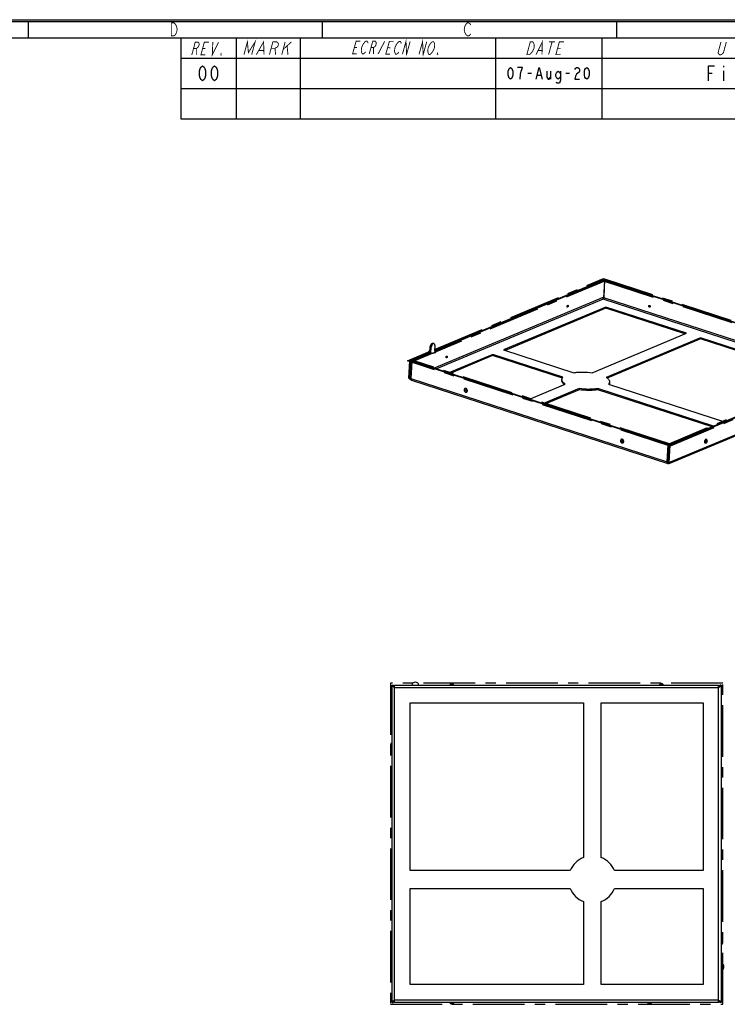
# Model space of a CAD drawing. Header units: millimetres. Extents: x 0 to 420, y 0 to 297.
# Tile 14 of 15: x 221 to 340, y 132 to 297. Entities that reach past the tile are written whole.
import ezdxf

# ---------------------------------------------------------------- set-up
doc = ezdxf.new("R2010")
doc.units = ezdxf.units.MM
doc.header["$LTSCALE"] = 23.1
doc.linetypes.add('CENTER', pattern=[0.6, 0.375, -0.075, 0.075, -0.075])
doc.layers.get('0').update_dxf_attribs({"linetype": 'CONTINUOUS'})
doc.layers.add('DEFAULT_1', color=7, linetype='CENTER')

msp = doc.modelspace()

# ---------------------------------------------------------------- linework, layer by layer
at = {"color": 7, "linetype": 'CONTINUOUS', "true_color": 0xf5f5f5}
for p, q in [((0, 297), (420, 297)), ((0.038, 296.671), (419.978, 296.671)), ((222.436, 296.671), (222.436, 293.928)), ((271.821, 296.671), (271.821, 293.928)), ((321.207, 296.671), (321.207, 293.928)), ((2.782, 293.928), (417.234, 293.928)), ((248.092, 293.928), (248.092, 280.32)), ((257.38, 293.928), (257.38, 280.32)), ((268.11, 293.928), (268.11, 280.32)), ((300.891, 293.928), (300.891, 280.32)), ((318.756, 293.928), (318.756, 280.32)), ((248.092, 290.551), (417.234, 290.551)), ((306.323, 287.993), (306.923, 287.993)), ((310.123, 288.327), (310.123, 286.993)), ((312.723, 287.993), (313.323, 287.993)), ((336.665, 287.993), (337.29, 287.993)), ((339.165, 289.243), (339.165, 289.035)), ((339.165, 288.41), (339.165, 286.743)), ((307.923, 287.66), (308.523, 287.66)), ((248.092, 285.435), (417.234, 285.435)), ((248.092, 280.32), (417.234, 280.32))]:
    msp.add_line(p, q, dxfattribs=at)
at = {"color": 3, "linetype": 'CONTINUOUS'}
for p, q in [((290.67, 241.317), (319.224, 253.294)), ((319.224, 253.294), (319.067, 250.405)), ((319.103, 250.302), (319.26, 253.191)), ((319.26, 253.191), (346.002, 244.493)), ((319.067, 250.405), (290.611, 238.469)), ((318.971, 250.065), (291.014, 238.338)), ((358.099, 237.339), (318.971, 250.065)), ((358.476, 237.497), (319.103, 250.302)), ((319.44, 248.731), (302.262, 241.525)), ((313.013, 248.722), (312.972, 248.718)), ((313.029, 249.02), (313.071, 249.023)), ((332.957, 244.334), (319.44, 248.731)), ((317.126, 237.694), (332.957, 244.334)), ((335.329, 243.563), (319.498, 236.923)), ((356.513, 236.673), (335.329, 243.563)), ((290.06, 241.061), (290.111, 241.993)), ((290.721, 242.248), (290.67, 241.317)), ((302.262, 241.525), (314.033, 237.697)), ((286.698, 239.651), (290.06, 241.061)), ((292.69, 240.197), (292.649, 240.194)), ((292.706, 240.495), (292.748, 240.498)), ((300.432, 240.757), (293.069, 237.669)), ((312.203, 236.929), (300.432, 240.757)), ((286.541, 236.762), (286.698, 239.651)), ((329.984, 225.663), (286.978, 239.65)), ((362.545, 239.204), (330.02, 225.561)), ((286.706, 236.831), (286.541, 236.762)), ((306.586, 233.273), (312.601, 235.796)), ((314.973, 235.025), (308.958, 232.502)), ((337.504, 228.7), (318.067, 235.022)), ((319.897, 235.79), (339.335, 229.468)), ((329.827, 222.775), (329.984, 225.663)), ((330.02, 225.561), (329.863, 222.672)), ((329.902, 224.155), (329.945, 224.173)), ((329.939, 222.639), (329.939, 222.629)), ((329.939, 222.626), (329.939, 222.613))]:
    msp.add_line(p, q, dxfattribs=at)
at = {"color": 4, "linetype": 'CONTINUOUS'}
for p, q in [((290.673, 241.377), (319.084, 253.294)), ((319.084, 253.294), (359.121, 240.272)), ((286.68, 239.702), (289.923, 241.062)), ((290.69, 241.354), (290.671, 241.361)), ((330.16, 225.561), (286.68, 239.702)), ((362.564, 239.152), (330.16, 225.561)), ((283.967, 185.124), (283.787, 185.124)), ((338.537, 185.124), (338.357, 185.124)), ((283.787, 132.014), (283.967, 132.014)), ((338.357, 132.014), (338.537, 132.014))]:
    msp.add_line(p, q, dxfattribs=at)
at = {"color": 7, "linetype": 'CONTINUOUS'}
for p, q in [((290.677, 241.437), (319.065, 253.345)), ((319.065, 253.345), (319.224, 253.294)), ((319.382, 253.242), (319.26, 253.191)), ((319.382, 253.242), (346.124, 244.544)), ((319.43, 248.544), (302.507, 241.446)), ((319.44, 248.731), (319.43, 248.544)), ((332.702, 244.228), (319.43, 248.544)), ((335.319, 243.377), (319.643, 236.801)), ((335.329, 243.563), (335.319, 243.377)), ((356.258, 236.566), (335.319, 243.377)), ((289.902, 241.112), (289.952, 242.044)), ((289.952, 242.044), (290.111, 241.993)), ((290.412, 242.647), (290.57, 242.596)), ((286.54, 239.702), (289.902, 241.112)), ((289.902, 241.112), (290.06, 241.061)), ((300.422, 240.571), (293.314, 237.59)), ((300.432, 240.757), (300.422, 240.571)), ((312.122, 236.766), (300.422, 240.571)), ((286.383, 236.813), (286.54, 239.702)), ((286.54, 239.702), (286.698, 239.651)), ((286.856, 239.599), (286.699, 236.71)), ((286.856, 239.599), (286.978, 239.65)), ((329.862, 225.612), (286.856, 239.599)), ((362.704, 239.152), (330.178, 225.509)), ((286.383, 236.813), (286.541, 236.762)), ((286.699, 236.71), (329.705, 222.723)), ((312.056, 236.577), (312.046, 236.39)), ((286.82, 236.432), (329.825, 222.445)), ((314.973, 235.025), (314.963, 234.838)), ((318.067, 235.022), (318.056, 234.836)), ((320.044, 236.142), (320.034, 235.956)), ((330.021, 222.621), (362.547, 236.264)), ((330.028, 222.425), (362.23, 235.933)), ((314.963, 234.838), (309.203, 232.422)), ((337.25, 228.593), (318.056, 234.836)), ((329.705, 222.723), (329.862, 225.612)), ((329.862, 225.612), (329.984, 225.663)), ((330.178, 225.509), (330.02, 225.561)), ((330.178, 225.509), (330.021, 222.621)), ((329.704, 222.704), (329.826, 222.765)), ((329.705, 222.723), (329.827, 222.775)), ((330.021, 222.621), (329.863, 222.672)), ((329.918, 222.62), (329.938, 222.595)), ((329.929, 222.453), (329.937, 222.604)), ((329.938, 222.595), (329.945, 222.583)), ((293.24, 185.224), (293.301, 185.356)), ((293.301, 185.356), (293.833, 185.356)), ((293.514, 185.474), (293.62, 185.474)), ((293.894, 185.224), (293.833, 185.356)), ((328.43, 185.224), (328.491, 185.356)), ((328.491, 185.356), (329.023, 185.356)), ((328.704, 185.474), (328.81, 185.474)), ((329.084, 185.224), (329.023, 185.356)), ((283.567, 131.914), (283.567, 185.224)), ((283.567, 185.224), (283.767, 185.224)), ((283.967, 131.914), (283.967, 185.224)), ((283.967, 185.224), (338.357, 185.224)), ((283.967, 184.824), (338.357, 184.824)), ((338.357, 131.915), (338.357, 185.224)), ((338.757, 185.224), (338.557, 185.224)), ((338.757, 185.224), (338.757, 131.914)), ((286.567, 154.069), (286.567, 182.224)), ((286.567, 182.224), (315.662, 182.224)), ((315.662, 182.224), (315.662, 156.277)), ((318.662, 156.277), (318.662, 182.224)), ((318.662, 182.224), (335.757, 182.224)), ((335.757, 182.224), (335.757, 154.069)), ((283.567, 175.552), (283.436, 175.49)), ((283.436, 174.958), (283.436, 175.49)), ((338.757, 175.552), (338.888, 175.49)), ((338.888, 175.49), (338.888, 174.958)), ((283.317, 175.171), (283.317, 175.277)), ((283.567, 174.897), (283.436, 174.958)), ((338.757, 174.897), (338.888, 174.958)), ((339.007, 175.277), (339.007, 175.171)), ((313.454, 154.069), (286.567, 154.069)), ((335.757, 154.069), (320.87, 154.069)), ((286.567, 134.914), (286.567, 151.069)), ((286.567, 151.069), (313.454, 151.069)), ((320.87, 151.069), (335.757, 151.069)), ((335.757, 151.069), (335.757, 134.914)), ((315.662, 148.861), (315.662, 134.914)), ((318.662, 134.914), (318.662, 148.861)), ((283.567, 142.242), (283.436, 142.18)), ((338.757, 142.242), (338.888, 142.18)), ((283.317, 141.861), (283.317, 141.967)), ((283.436, 141.648), (283.436, 142.18)), ((283.567, 141.587), (283.436, 141.648)), ((338.757, 141.587), (338.888, 141.648)), ((338.888, 142.18), (338.888, 141.648)), ((339.007, 141.967), (339.007, 141.861)), ((315.662, 134.914), (286.567, 134.914)), ((335.757, 134.914), (318.662, 134.914)), ((338.357, 132.314), (283.967, 132.314)), ((283.567, 131.914), (283.767, 131.914)), ((338.357, 131.914), (283.967, 131.914)), ((293.24, 131.914), (293.301, 131.783)), ((293.833, 131.783), (293.301, 131.783)), ((293.62, 131.664), (293.514, 131.664)), ((293.894, 131.914), (293.833, 131.783)), ((326.43, 131.914), (326.491, 131.783)), ((327.023, 131.783), (326.491, 131.783)), ((326.81, 131.664), (326.704, 131.664)), ((327.084, 131.914), (327.023, 131.783)), ((338.757, 131.914), (338.557, 131.914))]:
    msp.add_line(p, q, dxfattribs=at)
at = {"color": 7, "linetype": 'CONTINUOUS', "true_color": 0xf5f5f5, "const_width": 0.15}
for points in [[(247.365, 294.821), (247.146, 294.455), (246.926, 294.272), (246.487, 294.272), (246.487, 296.467)], [(246.487, 296.467), (246.926, 296.467), (247.146, 296.284)], [(247.146, 296.284), (247.365, 295.918), (247.475, 295.37), (247.365, 294.821)], [(295.982, 294.455), (295.763, 294.821), (295.653, 295.37), (295.763, 295.918), (295.873, 296.101), (295.982, 296.284), (296.202, 296.467), (296.421, 296.467), (296.641, 296.284), (296.751, 296.101)], [(296.751, 294.638), (296.641, 294.455), (296.421, 294.272), (296.202, 294.272), (295.982, 294.455)], [(249.93, 291.082), (250.506, 293.231), (250.983, 293.231), (251.125, 293.052), (251.173, 292.873), (251.077, 292.515), (250.933, 292.336), (250.695, 292.157), (250.218, 292.157)], [(252.217, 291.082), (251.455, 291.082), (252.031, 293.231), (252.793, 293.231)], [(253.46, 293.231), (253.361, 291.082), (254.413, 293.231)], [(258.685, 291.121), (259.261, 293.269), (259.429, 291.479), (260.556, 293.269), (259.98, 291.121)], [(260.757, 291.121), (261.98, 293.269), (262.052, 291.121)], [(262.958, 291.121), (263.534, 293.269), (264.181, 293.269), (264.392, 293.09), (264.473, 292.911), (264.377, 292.553), (264.2, 292.374), (263.893, 292.195), (263.246, 292.195)], [(265.605, 293.269), (265.029, 291.121)], [(265.269, 292.016), (266.641, 293.269)], [(277.617, 291.262), (276.92, 291.267), (277.513, 293.411), (278.21, 293.405)], [(278.375, 291.793), (278.436, 292.329), (278.672, 292.864), (278.945, 293.22)], [(278.945, 293.22), (279.169, 293.398), (279.343, 293.396), (279.468, 293.216), (279.506, 293.037)], [(279.708, 291.245), (280.302, 293.388), (280.737, 293.385), (280.862, 293.205), (280.9, 293.026), (280.801, 292.668), (280.664, 292.49), (280.441, 292.313), (280.005, 292.317)], [(281.19, 291.233), (282.306, 293.372)], [(283.194, 291.216), (282.497, 291.222), (283.09, 293.366), (283.787, 293.36)], [(284.028, 291.389), (283.952, 291.747), (284.014, 292.284), (284.249, 292.819), (284.522, 293.175)], [(284.522, 293.175), (284.746, 293.352), (284.92, 293.351), (285.045, 293.171), (285.083, 292.992)], [(285.286, 291.199), (285.879, 293.343), (285.983, 291.194), (286.576, 293.338)], [(288.074, 291.177), (288.667, 293.321), (288.771, 291.171), (289.364, 293.315)], [(289.605, 291.343), (289.529, 291.702), (289.591, 292.239), (289.826, 292.774), (290.099, 293.13)], [(290.099, 293.13), (290.323, 293.307), (290.497, 293.306), (290.622, 293.126)], [(290.622, 293.126), (290.697, 292.767), (290.636, 292.23), (290.401, 291.695)], [(306.74, 293.269), (307.146, 293.269), (307.301, 293.09), (307.355, 292.911), (307.408, 292.732), (307.366, 292.195), (307.12, 291.658), (306.971, 291.479), (306.821, 291.3), (306.57, 291.121), (306.164, 291.121), (306.74, 293.269)], [(307.687, 291.121), (308.771, 293.269), (308.703, 291.121)], [(310.396, 293.269), (309.82, 291.121)], [(309.888, 293.269), (310.904, 293.269)], [(311.851, 291.121), (311.039, 291.121), (311.615, 293.269), (312.427, 293.269)], [(339.648, 293.255), (339.168, 291.465), (339.007, 291.286), (338.734, 291.107), (338.509, 291.107), (338.332, 291.286), (338.267, 291.465), (338.747, 293.255)], [(250.695, 292.157), (250.693, 291.082)], [(251.743, 292.157), (252.219, 292.157)], [(254.886, 291.082), (254.79, 291.082), (254.838, 291.261), (254.886, 291.082)], [(261.208, 291.837), (261.984, 291.837)], [(263.893, 292.195), (263.994, 291.121)], [(265.931, 292.553), (266.065, 291.121)], [(277.217, 292.339), (277.652, 292.336)], [(279.11, 291.608), (278.974, 291.43), (278.75, 291.252), (278.576, 291.254), (278.451, 291.434), (278.375, 291.793)], [(280.441, 292.313), (280.406, 291.239)], [(282.794, 292.294), (283.229, 292.29)], [(284.687, 291.562), (284.551, 291.384), (284.327, 291.207), (284.153, 291.209), (284.028, 291.389)], [(290.401, 291.695), (290.128, 291.339), (289.904, 291.162), (289.73, 291.163), (289.605, 291.343)], [(291.211, 291.151), (291.124, 291.152), (291.173, 291.331), (291.211, 291.151)], [(308.082, 291.837), (308.692, 291.837)], [(311.327, 292.195), (311.834, 292.195)]]:
    msp.add_lwpolyline(points, dxfattribs=at)
at = {"color": 7, "linetype": 'CONTINUOUS', "true_color": 0xf5f5f5}
for points in [[(251.736, 286.743), (251.486, 286.952), (251.361, 287.16), (251.236, 287.577), (251.236, 288.41), (251.361, 288.827), (251.486, 289.035), (251.736, 289.243), (251.986, 289.035), (252.111, 288.827), (252.236, 288.41), (252.236, 287.577), (252.111, 287.16), (251.986, 286.952), (251.736, 286.743)], [(253.736, 286.743), (253.486, 286.952), (253.361, 287.16), (253.236, 287.577), (253.236, 288.41), (253.361, 288.827), (253.486, 289.035), (253.736, 289.243), (253.986, 289.035), (254.111, 288.827), (254.236, 288.41), (254.236, 287.577), (254.111, 287.16), (253.986, 286.952), (253.736, 286.743)], [(303.423, 286.993), (303.223, 287.16), (303.123, 287.327), (303.023, 287.66), (303.023, 288.327), (303.123, 288.66), (303.223, 288.827), (303.423, 288.993), (303.623, 288.827), (303.723, 288.66), (303.823, 288.327), (303.823, 287.66), (303.723, 287.327), (303.623, 287.16), (303.423, 286.993)], [(305.023, 286.993), (305.123, 287.827), (305.223, 288.327), (305.323, 288.66), (305.423, 288.993), (304.623, 288.993)], [(307.723, 286.993), (308.223, 288.993), (308.723, 286.993)], [(309.523, 288.327), (309.523, 287.327), (309.723, 286.993), (309.923, 286.993), (310.123, 287.327)], [(311.823, 287.493), (311.623, 287.16), (311.423, 286.993), (311.223, 287.16), (311.023, 287.493), (311.023, 287.827), (311.223, 288.16), (311.423, 288.327), (311.623, 288.16), (311.823, 287.827)], [(311.823, 288.327), (311.823, 286.827), (311.723, 286.493), (311.623, 286.327), (311.223, 286.327), (311.123, 286.493)], [(314.223, 288.66), (314.323, 288.827), (314.523, 288.993), (314.723, 288.993), (314.923, 288.827), (315.023, 288.66), (315.023, 288.327), (314.923, 288.16), (314.723, 287.993), (314.523, 287.827), (314.323, 287.493), (314.223, 286.993), (315.023, 286.993)], [(316.223, 286.993), (316.023, 287.16), (315.923, 287.327), (315.823, 287.66), (315.823, 288.327), (315.923, 288.66), (316.023, 288.827), (316.223, 288.993), (316.423, 288.827), (316.523, 288.66), (316.623, 288.327), (316.623, 287.66), (316.523, 287.327), (316.423, 287.16), (316.223, 286.993)], [(336.665, 286.743), (336.665, 289.243), (337.665, 289.243)]]:
    msp.add_lwpolyline(points, dxfattribs=at)
at = {"color": 3, "linetype": 'CONTINUOUS'}
for centre, radius, start, end in [((319.564, 250.081), 0.594, 154.52258, 173.33801), ((319.551, 250.087), 0.58, 146.73093, 154.54043), ((318.803, 250.318), 0.3, 354.95006, 356.88166), ((326.935, 248.937), 0.124, 188.31116, 198.9083), ((326.939, 248.938), 0.128, 198.86059, 209.24307), ((326.668, 248.824), 0.208, 10.1804, 17.35569), ((286.92, 237.217), 0.592, 230.21552, 247.83045), ((318.232, 235.011), 2.293, 53.4371, 56.46911), ((330.112, 222.759), 0.285, 176.88056, 178.8774), ((329.482, 222.216), 0.594, 45.41647, 50.09488), ((329.906, 222.694), 0.0615, 252.05944, 258.88673)]:
    msp.add_arc(centre, radius, start, end, dxfattribs=at)
at = {"color": 7, "linetype": 'CONTINUOUS'}
for centre, radius, start, end in [((286.995, 237.122), 0.688, 236.74598, 248.50762), ((287.269, 236.679), 0.57, 176.88056, 178.8774), ((286.983, 237.094), 0.657, 248.58513, 249.86492), ((295.939, 234.763), 0.304, 165.37833, 176.90367), ((295.704, 234.659), 0.354, 18.86065, 29.24313), ((295.714, 234.662), 0.344, 8.31125, 18.90835), ((295.776, 234.666), 0.281, 353.96564, 356.89675), ((295.847, 234.686), 0.339, 351.83566, 356.90723), ((322.182, 226.228), 0.304, 165.37833, 176.90367), ((321.947, 226.124), 0.354, 18.86065, 29.24313), ((321.957, 226.127), 0.344, 8.31125, 18.90835), ((322.019, 226.13), 0.281, 353.96564, 356.89675), ((322.09, 226.151), 0.339, 351.84695, 356.9072), ((335.972, 226.092), 0.53, 45.44189, 49.56299), ((330.274, 222.692), 0.57, 176.88056, 178.8774), ((329.623, 222.446), 0.434, 21.29142, 23.72821), ((293.838, 185.024), 0.631, 148.30135, 161.5096), ((293.514, 185.224), 0.25, 90, 148.30135), ((293.62, 185.224), 0.25, 31.69865, 90), ((293.296, 185.024), 0.631, 18.4904, 31.69865), ((329.028, 185.024), 0.631, 148.30135, 161.5096), ((328.704, 185.224), 0.25, 90, 148.30135), ((328.81, 185.224), 0.25, 31.69865, 90), ((328.486, 185.024), 0.631, 18.4904, 31.69865), ((283.567, 175.277), 0.25, 121.69865, 180), ((338.757, 175.277), 0.25, 0, 58.30135), ((283.567, 175.171), 0.25, 180, 238.30135), ((338.757, 175.171), 0.25, 301.69865, 360), ((317.162, 152.569), 4, 112.02431, 157.97569), ((317.162, 152.569), 4, 22.02431, 67.97569), ((317.162, 152.569), 4, 202.02431, 247.97569), ((317.162, 152.569), 4, 292.02431, 337.97569), ((283.567, 141.967), 0.25, 121.69865, 180), ((283.567, 141.861), 0.25, 180, 238.30135), ((338.757, 141.967), 0.25, 0, 58.30135), ((338.757, 141.861), 0.25, 301.69865, 360), ((293.838, 132.114), 0.631, 198.4904, 211.69865), ((293.514, 131.914), 0.25, 211.69865, 270), ((293.62, 131.914), 0.25, 270, 328.30135), ((293.296, 132.114), 0.631, 328.30135, 341.5096), ((327.028, 132.114), 0.631, 198.4904, 211.69865), ((326.704, 131.914), 0.25, 211.69865, 270), ((326.81, 131.914), 0.25, 270, 328.30135), ((326.486, 132.114), 0.631, 328.30135, 341.5096)]:
    msp.add_arc(centre, radius, start, end, dxfattribs=at)
at = {"color": 4, "linetype": 'CONTINUOUS'}
for centre, start, end in [((287.447, 185.124), 9.59619, 170.40381), ((338.657, 137.924), 279.59409, 80.40591)]:
    msp.add_arc(centre, 0.6, start, end, dxfattribs=at)
at = {"color": 3, "linetype": 'CONTINUOUS'}
for points, knots in [([(318.971, 250.065), (318.97, 250.07), (318.97, 250.098), (318.972, 250.127), (318.974, 250.149)], [0, 0, 0, 0, 0.19854, 1, 1, 1, 1]), ([(319.057, 250.151), (319.052, 250.141), (319.029, 250.107), (318.998, 250.076), (318.971, 250.065)], [0, 0, 0, 0, 0.2851569, 1, 1, 1, 1]), ([(319.087, 250.22), (319.082, 250.202), (319.072, 250.178), (319.06, 250.156), (319.057, 250.151)], [0, 0, 0, 0, 0.7550099, 1, 1, 1, 1]), ([(319.102, 250.292), (319.101, 250.286), (319.099, 250.262), (319.093, 250.237), (319.087, 250.22)], [0, 0, 0, 0, 0.2435795, 1, 1, 1, 1]), ([(312.972, 248.718), (312.962, 248.722), (312.943, 248.736), (312.927, 248.771), (312.921, 248.815), (312.925, 248.847), (312.928, 248.864)], [0, 0, 0, 0, 0.1885302, 0.4142056, 0.6880709, 1, 1, 1, 1]), ([(312.928, 248.864), (312.934, 248.898), (312.957, 248.958), (313.003, 249.009), (313.029, 249.02)], [0, 0, 0, 0, 0.551783, 1, 1, 1, 1]), ([(313.071, 249.023), (313.08, 249.02), (313.099, 249.005), (313.115, 248.97), (313.121, 248.926), (313.116, 248.876), (313.101, 248.826), (313.073, 248.769), (313.039, 248.733), (313.013, 248.722)], [0, 0, 0, 0, 0.0867504, 0.1906049, 0.3166418, 0.4601899, 0.6114302, 0.7586553, 1, 1, 1, 1]), ([(326.811, 248.711), (326.791, 248.703), (326.74, 248.702), (326.675, 248.745), (326.631, 248.815), (326.621, 248.872), (326.623, 248.9)], [0, 0, 0, 0, 0.2122941, 0.4572403, 0.7297031, 1, 1, 1, 1]), ([(326.623, 248.9), (326.624, 248.923), (326.634, 248.966), (326.669, 248.998), (326.687, 249.006)], [0, 0, 0, 0, 0.532723, 1, 1, 1, 1]), ([(326.729, 249.013), (326.734, 249.013), (326.753, 249.01), (326.772, 249.002), (326.785, 248.995)], [0, 0, 0, 0, 0.2393242, 1, 1, 1, 1]), ([(326.785, 248.995), (326.794, 248.989), (326.831, 248.961), (326.856, 248.92), (326.867, 248.886)], [0, 0, 0, 0, 0.2383432, 1, 1, 1, 1]), ([(326.859, 248.756), (326.856, 248.751), (326.844, 248.732), (326.826, 248.717), (326.811, 248.711)], [0, 0, 0, 0, 0.2628609, 1, 1, 1, 1]), ([(326.874, 248.83), (326.869, 248.833), (326.85, 248.844), (326.835, 248.861), (326.827, 248.876)], [0, 0, 0, 0, 0.2361122, 1, 1, 1, 1]), ([(326.876, 248.817), (326.875, 248.812), (326.873, 248.791), (326.867, 248.77), (326.859, 248.756)], [0, 0, 0, 0, 0.2611207, 1, 1, 1, 1]), ([(290.388, 242.557), (290.349, 242.531), (290.275, 242.458), (290.163, 242.274), (290.117, 242.106), (290.111, 241.993)], [0, 0, 0, 0, 0.2189036, 0.4716606, 1, 1, 1, 1]), ([(290.57, 242.596), (290.542, 242.605), (290.475, 242.606), (290.416, 242.577), (290.388, 242.557)], [0, 0, 0, 0, 0.4599659, 1, 1, 1, 1]), ([(290.721, 242.248), (290.723, 242.29), (290.721, 242.368), (290.694, 242.473), (290.645, 242.555), (290.596, 242.588), (290.57, 242.596)], [0, 0, 0, 0, 0.3080724, 0.5766511, 0.8028358, 1, 1, 1, 1]), ([(292.649, 240.194), (292.639, 240.197), (292.62, 240.211), (292.604, 240.246), (292.598, 240.29), (292.601, 240.322), (292.605, 240.339)], [0, 0, 0, 0, 0.1885302, 0.4142056, 0.6880709, 1, 1, 1, 1]), ([(292.605, 240.339), (292.611, 240.373), (292.634, 240.434), (292.68, 240.484), (292.706, 240.495)], [0, 0, 0, 0, 0.551783, 1, 1, 1, 1]), ([(292.748, 240.498), (292.757, 240.495), (292.776, 240.481), (292.792, 240.446), (292.798, 240.401), (292.793, 240.352), (292.778, 240.301), (292.749, 240.245), (292.716, 240.208), (292.69, 240.197)], [0, 0, 0, 0, 0.0867504, 0.1906049, 0.3166418, 0.4601899, 0.6114302, 0.7586553, 1, 1, 1, 1]), ([(312.088, 236.363), (312.082, 236.381), (312.061, 236.45), (312.053, 236.523), (312.056, 236.577)], [0, 0, 0, 0, 0.2581848, 1, 1, 1, 1]), ([(312.056, 236.577), (312.057, 236.594), (312.064, 236.663), (312.085, 236.73), (312.107, 236.778)], [0, 0, 0, 0, 0.2453915, 1, 1, 1, 1]), ([(312.107, 236.778), (312.113, 236.791), (312.14, 236.844), (312.174, 236.894), (312.203, 236.929)], [0, 0, 0, 0, 0.2400973, 1, 1, 1, 1]), ([(314.033, 237.697), (314.274, 237.736), (314.775, 237.793), (315.81, 237.829), (316.601, 237.772), (317.126, 237.694)], [0, 0, 0, 0, 0.2359673, 0.4871428, 1, 1, 1, 1]), ([(319.598, 236.853), (319.668, 236.8), (319.795, 236.694), (319.942, 236.515), (320.031, 236.331), (320.047, 236.202), (320.044, 236.142)], [0, 0, 0, 0, 0.3037562, 0.5653342, 0.7925771, 1, 1, 1, 1]), ([(312.601, 235.796), (312.538, 235.838), (312.42, 235.924), (312.232, 236.101), (312.125, 236.256), (312.088, 236.363)], [0, 0, 0, 0, 0.2960559, 0.5599432, 1, 1, 1, 1]), ([(318.067, 235.022), (317.826, 234.983), (317.324, 234.926), (316.29, 234.89), (315.498, 234.947), (314.973, 235.025)], [0, 0, 0, 0, 0.2359673, 0.4871428, 1, 1, 1, 1]), ([(320.007, 235.976), (320.001, 235.96), (319.972, 235.894), (319.931, 235.833), (319.897, 235.79)], [0, 0, 0, 0, 0.2385857, 1, 1, 1, 1]), ([(320.044, 236.142), (320.043, 236.128), (320.038, 236.071), (320.023, 236.016), (320.007, 235.976)], [0, 0, 0, 0, 0.2467976, 1, 1, 1, 1]), ([(329.826, 222.765), (329.826, 222.759), (329.827, 222.738), (329.83, 222.716), (329.834, 222.701)], [0, 0, 0, 0, 0.2654442, 1, 1, 1, 1]), ([(329.834, 222.701), (329.835, 222.697), (329.84, 222.68), (329.849, 222.665), (329.857, 222.655)], [0, 0, 0, 0, 0.2733363, 1, 1, 1, 1]), ([(329.857, 222.655), (329.86, 222.653), (329.868, 222.645), (329.879, 222.638), (329.887, 222.636)], [0, 0, 0, 0, 0.2618546, 1, 1, 1, 1]), ([(329.918, 222.62), (329.917, 222.621), (329.91, 222.628), (329.904, 222.634), (329.899, 222.639)], [0, 0, 0, 0, 0.2164005, 1, 1, 1, 1]), ([(329.939, 222.613), (329.939, 222.612), (329.939, 222.609), (329.939, 222.605), (329.937, 222.604)], [0, 0, 0, 0, 0.3825136, 1, 1, 1, 1]), ([(283.967, 184.824), (283.941, 184.857), (283.879, 184.936), (283.796, 185.063), (283.767, 185.173), (283.767, 185.224)], [0, 0, 0, 0, 0.2770883, 0.6617137, 1, 1, 1, 1]), ([(338.357, 184.824), (338.383, 184.857), (338.445, 184.936), (338.529, 185.063), (338.557, 185.173), (338.557, 185.224)], [0, 0, 0, 0, 0.2770883, 0.6617137, 1, 1, 1, 1]), ([(283.967, 132.314), (283.941, 132.281), (283.879, 132.202), (283.796, 132.075), (283.767, 131.965), (283.767, 131.914)], [0, 0, 0, 0, 0.2770883, 0.6617137, 1, 1, 1, 1]), ([(338.357, 132.314), (338.383, 132.281), (338.445, 132.202), (338.529, 132.075), (338.557, 131.965), (338.557, 131.914)], [0, 0, 0, 0, 0.2770883, 0.6617137, 1, 1, 1, 1])]:
    msp.add_open_spline(points, degree=3, knots=knots, dxfattribs=at)
for points in [[(326.687, 249.006), (326.7, 249.011), (326.715, 249.014), (326.729, 249.013)], [(326.811, 248.941), (326.812, 248.949), (326.813, 248.958), (326.816, 248.966)], [(326.812, 248.919), (326.811, 248.926), (326.811, 248.934), (326.811, 248.941)], [(326.873, 248.861), (326.875, 248.847), (326.876, 248.832), (326.876, 248.817)]]:
    msp.add_open_spline(points, degree=3, dxfattribs=at)
at = {"color": 7, "linetype": 'CONTINUOUS'}
for points, knots in [([(289.952, 242.044), (289.955, 242.084), (289.963, 242.145), (289.983, 242.225), (290.014, 242.324), (290.074, 242.448), (290.163, 242.559), (290.243, 242.62), (290.301, 242.647), (290.358, 242.658), (290.395, 242.653), (290.412, 242.647)], [0, 0, 0, 0, 0.1444135, 0.2190847, 0.2941226, 0.5132474, 0.7087979, 0.7936511, 0.8692185, 0.9369207, 1, 1, 1, 1]), ([(286.465, 236.683), (286.456, 236.693), (286.425, 236.734), (286.398, 236.779), (286.383, 236.813)], [0, 0, 0, 0, 0.2686791, 1, 1, 1, 1]), ([(286.617, 236.547), (286.603, 236.557), (286.547, 236.596), (286.497, 236.644), (286.465, 236.683)], [0, 0, 0, 0, 0.2599053, 1, 1, 1, 1]), ([(286.699, 236.69), (286.698, 236.679), (286.699, 236.637), (286.705, 236.594), (286.713, 236.564)], [0, 0, 0, 0, 0.2654442, 1, 1, 1, 1]), ([(286.713, 236.564), (286.722, 236.533), (286.745, 236.478), (286.795, 236.44), (286.82, 236.432)], [0, 0, 0, 0, 0.5469117, 1, 1, 1, 1]), ([(295.667, 234.894), (295.664, 234.89), (295.655, 234.873), (295.648, 234.854), (295.645, 234.84)], [0, 0, 0, 0, 0.2431401, 1, 1, 1, 1]), ([(295.886, 234.956), (295.866, 234.966), (295.824, 234.979), (295.76, 234.974), (295.704, 234.945), (295.677, 234.913), (295.667, 234.894)], [0, 0, 0, 0, 0.2635793, 0.5086456, 0.7487615, 1, 1, 1, 1]), ([(296.023, 235.016), (295.999, 235.034), (295.947, 235.062), (295.862, 235.074), (295.782, 235.052), (295.741, 235.017), (295.724, 234.996)], [0, 0, 0, 0, 0.2734907, 0.5233604, 0.7597873, 1, 1, 1, 1]), ([(295.977, 234.884), (295.971, 234.892), (295.944, 234.92), (295.912, 234.944), (295.886, 234.956)], [0, 0, 0, 0, 0.2614, 1, 1, 1, 1]), ([(296.173, 234.791), (296.168, 234.808), (296.146, 234.874), (296.108, 234.936), (296.071, 234.974)], [0, 0, 0, 0, 0.2534416, 1, 1, 1, 1]), ([(312.428, 235.729), (312.367, 235.779), (312.258, 235.879), (312.131, 236.045), (312.056, 236.217), (312.043, 236.335), (312.046, 236.39)], [0, 0, 0, 0, 0.2991092, 0.5592581, 0.7884221, 1, 1, 1, 1]), ([(320.034, 235.956), (320.033, 235.94), (320.026, 235.874), (320.007, 235.81), (319.987, 235.765)], [0, 0, 0, 0, 0.2458133, 1, 1, 1, 1]), ([(295.651, 234.664), (295.663, 234.628), (295.7, 234.559), (295.759, 234.508), (295.792, 234.49)], [0, 0, 0, 0, 0.5007026, 1, 1, 1, 1]), ([(295.759, 234.739), (295.752, 234.738), (295.737, 234.727), (295.733, 234.711), (295.732, 234.702)], [0, 0, 0, 0, 0.4661276, 1, 1, 1, 1]), ([(295.732, 234.702), (295.732, 234.689), (295.739, 234.662), (295.764, 234.639), (295.788, 234.636), (295.809, 234.645), (295.816, 234.663), (295.816, 234.675)], [0, 0, 0, 0, 0.2802628, 0.5418498, 0.6553243, 0.7632404, 1, 1, 1, 1]), ([(295.811, 234.704), (295.807, 234.715), (295.793, 234.734), (295.769, 234.741), (295.759, 234.739)], [0, 0, 0, 0, 0.5443568, 1, 1, 1, 1]), ([(295.792, 234.49), (295.819, 234.474), (295.878, 234.454), (295.969, 234.473), (296.035, 234.542), (296.052, 234.603), (296.056, 234.636)], [0, 0, 0, 0, 0.2567564, 0.4907501, 0.730729, 1, 1, 1, 1]), ([(295.958, 234.437), (295.985, 234.434), (296.04, 234.439), (296.112, 234.481), (296.162, 234.551), (296.179, 234.608), (296.183, 234.638)], [0, 0, 0, 0, 0.2400376, 0.4762245, 0.7260213, 1, 1, 1, 1]), ([(296.186, 234.668), (296.186, 234.678), (296.187, 234.719), (296.181, 234.761), (296.173, 234.791)], [0, 0, 0, 0, 0.2432085, 1, 1, 1, 1]), ([(318.056, 234.836), (317.816, 234.796), (317.314, 234.739), (316.28, 234.703), (315.488, 234.761), (314.963, 234.838)], [0, 0, 0, 0, 0.2359673, 0.4871428, 1, 1, 1, 1]), ([(321.91, 226.359), (321.907, 226.355), (321.898, 226.338), (321.891, 226.319), (321.888, 226.305)], [0, 0, 0, 0, 0.2431401, 1, 1, 1, 1]), ([(321.894, 226.129), (321.906, 226.093), (321.943, 226.024), (322.002, 225.973), (322.035, 225.954)], [0, 0, 0, 0, 0.5007026, 1, 1, 1, 1]), ([(322.128, 226.421), (322.109, 226.431), (322.067, 226.443), (322.003, 226.439), (321.947, 226.41), (321.92, 226.377), (321.91, 226.359)], [0, 0, 0, 0, 0.2635793, 0.5086456, 0.7487615, 1, 1, 1, 1]), ([(322.266, 226.481), (322.242, 226.499), (322.19, 226.527), (322.105, 226.539), (322.025, 226.517), (321.983, 226.481), (321.967, 226.461)], [0, 0, 0, 0, 0.2734907, 0.5233604, 0.7597873, 1, 1, 1, 1]), ([(322.002, 226.204), (321.995, 226.202), (321.98, 226.192), (321.976, 226.176), (321.975, 226.167)], [0, 0, 0, 0, 0.4661276, 1, 1, 1, 1]), ([(321.975, 226.167), (321.975, 226.153), (321.982, 226.127), (322.007, 226.103), (322.031, 226.101), (322.052, 226.11), (322.059, 226.128), (322.059, 226.14)], [0, 0, 0, 0, 0.2802628, 0.5418498, 0.6553243, 0.7632404, 1, 1, 1, 1]), ([(322.054, 226.168), (322.05, 226.18), (322.036, 226.199), (322.012, 226.206), (322.002, 226.204)], [0, 0, 0, 0, 0.5443568, 1, 1, 1, 1]), ([(322.035, 225.954), (322.062, 225.939), (322.12, 225.919), (322.212, 225.938), (322.278, 226.007), (322.295, 226.068), (322.299, 226.101)], [0, 0, 0, 0, 0.2567564, 0.4907501, 0.730729, 1, 1, 1, 1]), ([(322.22, 226.349), (322.214, 226.357), (322.187, 226.385), (322.155, 226.409), (322.128, 226.421)], [0, 0, 0, 0, 0.2614, 1, 1, 1, 1]), ([(322.201, 225.902), (322.228, 225.899), (322.283, 225.904), (322.355, 225.946), (322.405, 226.016), (322.422, 226.073), (322.426, 226.103)], [0, 0, 0, 0, 0.2400281, 0.4761945, 0.7260081, 1, 1, 1, 1]), ([(322.416, 226.256), (322.411, 226.273), (322.389, 226.339), (322.35, 226.401), (322.314, 226.439)], [0, 0, 0, 0, 0.2534416, 1, 1, 1, 1]), ([(322.429, 226.133), (322.429, 226.143), (322.43, 226.184), (322.424, 226.225), (322.416, 226.256)], [0, 0, 0, 0, 0.2432085, 1, 1, 1, 1]), ([(335.978, 226.104), (335.977, 226.074), (335.982, 226.018), (336.008, 225.945), (336.056, 225.895), (336.098, 225.887), (336.118, 225.889)], [0, 0, 0, 0, 0.314215, 0.5776834, 0.7954675, 1, 1, 1, 1]), ([(336, 226.245), (335.996, 226.233), (335.985, 226.187), (335.978, 226.139), (335.978, 226.104)], [0, 0, 0, 0, 0.257347, 1, 1, 1, 1]), ([(336.195, 226.51), (336.148, 226.491), (336.065, 226.407), (336.017, 226.304), (336, 226.245)], [0, 0, 0, 0, 0.446266, 1, 1, 1, 1]), ([(336.156, 226.256), (336.15, 226.241), (336.128, 226.183), (336.118, 226.12), (336.119, 226.074)], [0, 0, 0, 0, 0.2575183, 1, 1, 1, 1]), ([(336.119, 226.074), (336.12, 226.048), (336.126, 226), (336.156, 225.94), (336.209, 225.909), (336.248, 225.915), (336.265, 225.922)], [0, 0, 0, 0, 0.3114598, 0.5643102, 0.7767576, 1, 1, 1, 1]), ([(336.256, 226.395), (336.246, 226.387), (336.204, 226.348), (336.173, 226.297), (336.156, 226.256)], [0, 0, 0, 0, 0.224577, 1, 1, 1, 1]), ([(336.315, 226.496), (336.3, 226.509), (336.259, 226.528), (336.215, 226.518), (336.195, 226.51)], [0, 0, 0, 0, 0.4815133, 1, 1, 1, 1]), ([(336.295, 226.419), (336.292, 226.417), (336.278, 226.411), (336.265, 226.402), (336.256, 226.395)], [0, 0, 0, 0, 0.2361331, 1, 1, 1, 1]), ([(336.415, 226.382), (336.403, 226.401), (336.365, 226.434), (336.316, 226.428), (336.295, 226.419)], [0, 0, 0, 0, 0.4977015, 1, 1, 1, 1]), ([(336.378, 226.19), (336.368, 226.186), (336.351, 226.165), (336.342, 226.135), (336.343, 226.11), (336.349, 226.096), (336.361, 226.088), (336.369, 226.089), (336.373, 226.091)], [0, 0, 0, 0, 0.2582442, 0.5684466, 0.7056656, 0.816288, 0.9061885, 1, 1, 1, 1]), ([(336.373, 226.091), (336.383, 226.095), (336.4, 226.116), (336.409, 226.146), (336.408, 226.171), (336.402, 226.185), (336.391, 226.193), (336.382, 226.192), (336.378, 226.19)], [0, 0, 0, 0, 0.2582442, 0.5684466, 0.7056656, 0.816288, 0.9061885, 1, 1, 1, 1]), ([(336.458, 226.185), (336.462, 226.219), (336.46, 226.289), (336.433, 226.354), (336.415, 226.382)], [0, 0, 0, 0, 0.5004568, 1, 1, 1, 1]), ([(329.704, 222.704), (329.703, 222.673), (329.707, 222.614), (329.73, 222.536), (329.768, 222.476), (329.806, 222.452), (329.825, 222.445)], [0, 0, 0, 0, 0.3063575, 0.5737621, 0.8003963, 1, 1, 1, 1]), ([(329.825, 222.445), (329.833, 222.443), (329.868, 222.435), (329.904, 222.443), (329.929, 222.453)], [0, 0, 0, 0, 0.2372075, 1, 1, 1, 1]), ([(329.929, 222.453), (329.942, 222.44), (329.967, 222.418), (330.002, 222.414), (330.014, 222.42)], [0, 0, 0, 0, 0.5838691, 1, 1, 1, 1]), ([(330.014, 222.42), (330.024, 222.424), (330.043, 222.443), (330.053, 222.486), (330.049, 222.542), (330.037, 222.582), (330.028, 222.603)], [0, 0, 0, 0, 0.1620253, 0.3725604, 0.6512381, 1, 1, 1, 1]), ([(283.616, 185.098), (283.601, 185.117), (283.577, 185.157), (283.567, 185.203), (283.567, 185.224)], [0, 0, 0, 0, 0.5305764, 1, 1, 1, 1]), ([(283.967, 184.824), (283.898, 184.868), (283.798, 184.931), (283.681, 185.024), (283.634, 185.073), (283.616, 185.098)], [0, 0, 0, 0, 0.5500288, 0.7918928, 1, 1, 1, 1]), ([(338.357, 184.824), (338.426, 184.868), (338.526, 184.931), (338.643, 185.024), (338.69, 185.073), (338.709, 185.098)], [0, 0, 0, 0, 0.5500288, 0.7918928, 1, 1, 1, 1]), ([(338.709, 185.098), (338.723, 185.117), (338.747, 185.157), (338.757, 185.203), (338.757, 185.224)], [0, 0, 0, 0, 0.5305764, 1, 1, 1, 1]), ([(283.967, 132.314), (283.898, 132.27), (283.798, 132.207), (283.681, 132.114), (283.634, 132.066), (283.616, 132.041)], [0, 0, 0, 0, 0.5500288, 0.7918928, 1, 1, 1, 1]), ([(338.357, 132.314), (338.426, 132.27), (338.526, 132.207), (338.643, 132.114), (338.69, 132.066), (338.709, 132.041)], [0, 0, 0, 0, 0.5500288, 0.7918928, 1, 1, 1, 1]), ([(283.616, 132.041), (283.601, 132.021), (283.577, 131.982), (283.567, 131.936), (283.567, 131.914)], [0, 0, 0, 0, 0.5305764, 1, 1, 1, 1]), ([(338.709, 132.041), (338.723, 132.021), (338.747, 131.982), (338.757, 131.936), (338.757, 131.914)], [0, 0, 0, 0, 0.5305764, 1, 1, 1, 1])]:
    msp.add_open_spline(points, degree=3, knots=knots, dxfattribs=at)
at = {"color": 4, "linetype": 'CONTINUOUS'}
for points, knots in [([(289.917, 241.402), (289.895, 241.395), (289.861, 241.386), (289.819, 241.372), (289.794, 241.359), (289.766, 241.347), (289.747, 241.333), (289.73, 241.318), (289.709, 241.304), (289.704, 241.287), (289.694, 241.272), (289.687, 241.255), (289.691, 241.239), (289.689, 241.222), (289.7, 241.2), (289.712, 241.183), (289.718, 241.172)], [0, 0, 0, 0, 0.125, 0.1875, 0.25, 0.3125, 0.375, 0.4375, 0.5, 0.5625, 0.625, 0.6875, 0.75, 0.8125, 0.875, 1, 1, 1, 1]), ([(290.026, 241.032), (290.06, 241.026), (290.125, 241.013), (290.265, 240.998), (290.515, 240.994), (290.764, 241.043), (290.878, 241.135), (290.89, 241.211), (290.846, 241.269), (290.791, 241.305), (290.764, 241.322), (290.726, 241.338), (290.702, 241.349), (290.69, 241.354)], [0, 0, 0, 0, 0.0625, 0.125, 0.25, 0.5, 0.625, 0.75, 0.875, 0.90625, 0.9375, 0.96875, 1, 1, 1, 1])]:
    msp.add_open_spline(points, degree=3, knots=knots, dxfattribs=at)
for points in [[(289.718, 241.172), (289.733, 241.157), (289.766, 241.128), (289.818, 241.101), (289.846, 241.089)], [(289.846, 241.089), (289.866, 241.08), (289.89, 241.071), (289.92, 241.061)], [(289.92, 241.061), (289.94, 241.054), (289.961, 241.048), (289.982, 241.043)], [(289.982, 241.043), (289.988, 241.041), (290.002, 241.038), (290.017, 241.034), (290.026, 241.032)]]:
    msp.add_open_spline(points, degree=3, dxfattribs=at)
at = {"color": 7, "linetype": 'CONTINUOUS'}
for points in [[(295.724, 234.996), (295.688, 234.95), (295.659, 234.896), (295.645, 234.84)], [(296.013, 234.832), (296.003, 234.85), (295.991, 234.868), (295.977, 234.884)], [(296.071, 234.974), (296.057, 234.989), (296.041, 235.003), (296.023, 235.016)], [(295.635, 234.78), (295.633, 234.741), (295.639, 234.701), (295.651, 234.664)], [(295.792, 234.49), (295.842, 234.461), (295.9, 234.443), (295.958, 234.437)], [(295.816, 234.675), (295.817, 234.684), (295.815, 234.695), (295.811, 234.704)], [(296.057, 234.65), (296.058, 234.671), (296.057, 234.691), (296.054, 234.712)], [(321.878, 226.244), (321.876, 226.206), (321.882, 226.166), (321.894, 226.129)], [(321.967, 226.461), (321.931, 226.415), (321.902, 226.361), (321.888, 226.305)], [(322.035, 225.954), (322.085, 225.925), (322.143, 225.908), (322.201, 225.902)], [(322.059, 226.14), (322.06, 226.149), (322.058, 226.159), (322.054, 226.168)], [(322.256, 226.297), (322.246, 226.315), (322.234, 226.333), (322.22, 226.349)], [(322.314, 226.439), (322.3, 226.454), (322.284, 226.468), (322.266, 226.481)], [(322.3, 226.115), (322.301, 226.136), (322.3, 226.156), (322.297, 226.176)], [(336.118, 225.889), (336.168, 225.893), (336.218, 225.904), (336.265, 225.922)], [(336.272, 225.925), (336.304, 225.938), (336.333, 225.958), (336.358, 225.981)], [(336.415, 226.382), (336.394, 226.414), (336.37, 226.444), (336.343, 226.47)], [(336.358, 225.981), (336.386, 226.008), (336.409, 226.04), (336.426, 226.074)], [(336.426, 226.074), (336.443, 226.109), (336.454, 226.147), (336.458, 226.185)]]:
    msp.add_open_spline(points, degree=3, dxfattribs=at)
at = {"layer": 'DEFAULT_1', "color": 4, "linetype": 'CENTER'}
for p, q in [((287.247, 239.701), (319.157, 253.086)), ((290.687, 241.621), (319.01, 253.501)), ((319.01, 253.501), (359.131, 240.453)), ((319.157, 253.086), (361.996, 239.153)), ((286.113, 239.702), (289.912, 241.296)), ((330.233, 225.353), (286.113, 239.702)), ((330.087, 225.768), (287.247, 239.701)), ((361.996, 239.153), (330.087, 225.768)), ((363.131, 239.152), (330.233, 225.353)), ((283.262, 185.529), (283.262, 131.609)), ((339.062, 185.529), (283.262, 185.529)), ((339.062, 131.609), (339.062, 185.529)), ((283.262, 131.609), (339.062, 131.609))]:
    msp.add_line(p, q, dxfattribs=at)

doc.saveas('drawing.dxf')
